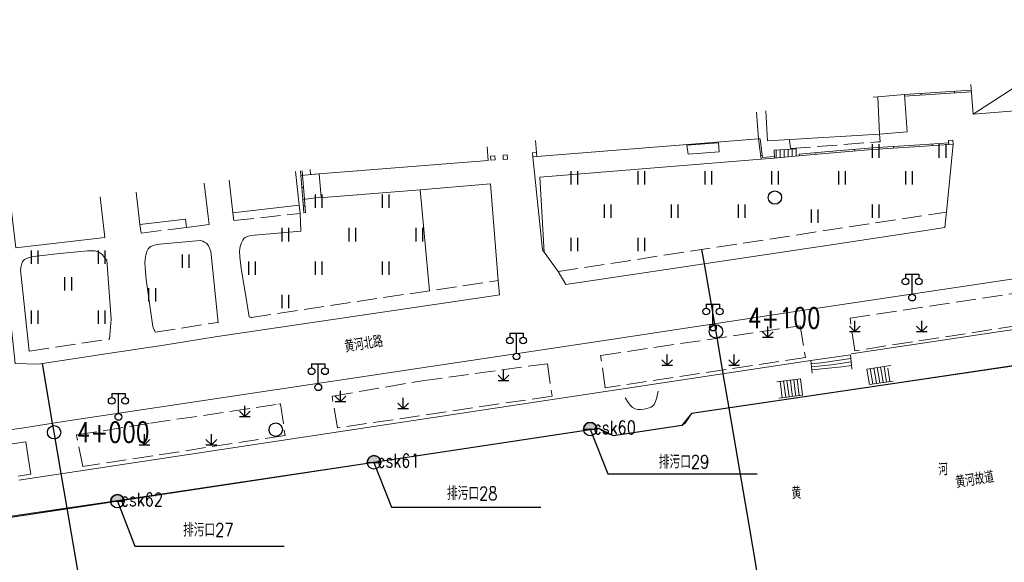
# Model space of a CAD drawing. Extents: x 39508475 to 39522402, y 3783947 to 3795549.
# Tile 84 of 256: x 39513057 to 39513204, y 3794496 to 3794577. Entities that reach past the tile are written whole.
import ezdxf
from ezdxf.enums import TextEntityAlignment as Align

# ---------------------------------------------------------------- set-up
doc = ezdxf.new("R2010")
doc.units = 0
doc.header["$PDSIZE"] = 0.2
doc.linetypes.add('X0', pattern=[4, 3, -1])
doc.layers.get('0').update_dxf_attribs({"linetype": 'CONTINUOUS'})
for name, color, linetype in [('DLSS', 4, 'CONTINUOUS'), ('JCDL_DMX_F', 30, 'CONTINUOUS'), ('JCDL_JMDD_F', 231, 'CONTINUOUS'), ('JCDL_JMDX_F', 231, 'CONTINUOUS'), ('JCDL_JTD_F', 100, 'CONTINUOUS'), ('JCDL_SX_ZJ', 5, 'CONTINUOUS'), ('JCDL_SXX_F', 5, 'CONTINUOUS'), ('JMD', 6, 'CONTINUOUS'), ('SXSS', 5, 'CONTINUOUS'), ('ZBTZ', 3, 'CONTINUOUS'), ('zdh', 7, 'CONTINUOUS'), ('排水孔', 4, 'CONTINUOUS'), ('断面线', 2, 'CONTINUOUS')]:
    doc.layers.add(name, color=color, linetype=linetype)
for name, color, linetype, lineweight in [('JCDL_JMDX', 1, 'CONTINUOUS', 0), ('JCDL_ZBX', 3, 'CONTINUOUS', 0), ('JCDL_ZBX_F', 7, 'CONTINUOUS', 0), ('TEXTL_ZJ', 7, 'CONTINUOUS', 0)]:
    doc.layers.add(name, color=color, linetype=linetype, lineweight=lineweight)
doc.styles.add('HZ', font='rs', dxfattribs={"width": 0.8, "bigfont": 'hztxt'})
doc.linetypes.add('10422', pattern='A,2,[150,AAA.SHX,S=1,R=0,X=0,Y=1],2,[177,AAA.SHX,S=1,R=0,X=0,Y=0.8],1e-09', length=4)
doc.linetypes.add('X35', pattern='A,2,[150,AAA.SHX,S=1,R=0,X=0,Y=1],2,[177,AAA.SHX,S=1,R=0,X=0,Y=0.8],1e-09', length=4)
doc.linetypes.add('X4', pattern='A,0,-1e-09,[149,symbolx.shx,S=0.15,R=0,X=0,Y=0],-1.6', length=1.6)
doc.linetypes.add('X41', pattern='A,1,[18,symbolt.shx,S=1,R=0,X=0,Y=0],2,[8,symbolt.shx,S=1,R=0,X=0,Y=0],1', length=4)
doc.linetypes.add('X67', pattern='A,1,[150,symbolx.shx,S=1,R=0,X=0,Y=1],2,[153,symbolx.shx,S=1,R=0,X=0,Y=0.8],2,[145,symbolx.shx,S=1,R=0,X=0,Y=0],0,[150,symbolx.shx,S=1,R=0,X=0,Y=1],2,[153,symbolx.shx,S=1,R=0,X=0,Y=0.8],2,[150,symbolx.shx,S=1,R=0,X=0,Y=1],0.5,-0.5,[146,symbolx.shx,S=1,R=0,X=0,Y=0],-0.5,0.5,[153,symbolx.shx,S=1,R=0,X=0,Y=0.8],1', length=12)

# ---------------------------------------------------------------- blocks, each defined once
blk = doc.blocks.new('5820000')
at = {"color": 0, "linetype": 'Continuous'}
blk.add_circle((0, 0), 1, dxfattribs=at)
blk = doc.blocks.new('9410003')
at = {"color": 0}
for p, q in [((-0.5, 0), (-0.5, 2)), ((0.5, 0), (0.5, 2))]:
    blk.add_line(p, q, dxfattribs=at)
blk = doc.blocks.new('9530003')
at = {"color": 0}
for p, q in [((0, 0), (0, 1.6)), ((-0.8, 0), (0.8, 0))]:
    blk.add_line(p, q, dxfattribs=at)
at = {"color": 0, "linetype": 'Continuous'}
for points in [[(0, 0), (-0.8, 0.8)], [(0, 0), (0.8, 0.8)]]:
    blk.add_lwpolyline(points, dxfattribs=at)
blk = doc.blocks.new('3521000')
at = {"color": 0}
for p, q in [((-1, 3.5), (1, 3.5)), ((0, 0.5), (0, 3.5))]:
    blk.add_line(p, q, dxfattribs=at)
at = {"color": 0, "linetype": 'Continuous', "flags": 128}
for points in [[(-1, 3.5), (-1, 2.9)], [(1, 3.5), (1, 2.9)]]:
    blk.add_lwpolyline(points, dxfattribs=at)
at = {"color": 0}
for centre in [(-1, 2.4), (1, 2.4), (0, 0)]:
    blk.add_circle(centre, 0.5, dxfattribs=at)

msp = doc.modelspace()

# ---------------------------------------------------------------- hatches: boundary and pattern name
at = {"layer": '排水孔', "linetype": 'Continuous'}
h = msp.add_hatch(color=256, dxfattribs=at)
edge = h.paths.add_edge_path()
edge.add_arc((39513142.12, 3794515.455), 1, 0, 180)
edge.add_line((39513141.12, 3794515.455), (39513142.12, 3794515.455))
edge.add_line((39513142.12, 3794515.455), (39513143.12, 3794515.455))
h = msp.add_hatch(color=256, dxfattribs=at)
edge = h.paths.add_edge_path()
edge.add_arc((39513109.82, 3794510.486), 1, 0, 180)
edge.add_line((39513108.82, 3794510.486), (39513109.82, 3794510.486))
edge.add_line((39513109.82, 3794510.486), (39513110.82, 3794510.486))
h = msp.add_hatch(color=256, dxfattribs=at)
edge = h.paths.add_edge_path()
edge.add_arc((39513071.5, 3794504.676), 1, 0, 180)
edge.add_line((39513070.5, 3794504.676), (39513071.5, 3794504.676))
edge.add_line((39513071.5, 3794504.676), (39513072.5, 3794504.676))

# ---------------------------------------------------------------- linework, layer by layer
for p, q in [((39513141.12, 3794515.455, 74.909), (39513143.12, 3794515.455, 74.909)), ((39513108.82, 3794510.486, 74.905), (39513110.82, 3794510.486, 74.905)), ((39513070.5, 3794504.676, 74.893), (39513072.5, 3794504.676, 74.893))]:
    msp.add_line(p, q)
at = {"linetype": 'Continuous'}
for p, q in [((39513142.12, 3794515.455, 36.569), (39513144.73834, 3794508.75269, 0.007)), ((39513109.82, 3794510.486, 36.565), (39513112.43834, 3794503.78369, 0.003)), ((39513144.73834, 3794508.75269, 0.007), (39513167.03834, 3794508.75269, 0.007)), ((39513071.5, 3794504.676, 36.553), (39513074.11834, 3794497.97369, -0.009)), ((39513112.43834, 3794503.78369, 0.003), (39513134.73834, 3794503.78369, 0.003)), ((39513074.11834, 3794497.97369, -0.009), (39513096.41834, 3794497.97369, -0.009))]:
    msp.add_line(p, q, dxfattribs=at)
at = {"flags": 128}
for points, elevation in [([(39513143.12, 3794515.455, 1), (39513141.12, 3794515.455), (39513142.12, 3794515.455)], 36.569), ([(39513110.82, 3794510.486, 1), (39513108.82, 3794510.486), (39513109.82, 3794510.486)], 36.565), ([(39513072.5, 3794504.676, 1), (39513070.5, 3794504.676), (39513071.5, 3794504.676)], 36.553)]:
    msp.add_lwpolyline(points, format="xyb", close=True, dxfattribs=dict(at, elevation=elevation))
at = {"layer": 'DLSS', "linetype": 'Continuous', "lineweight": 20}
for points in [[(39513195.10327, 3794545.58778), (39513195.29051, 3794547.49805), (39513195.33001, 3794547.901), (39513196.32399, 3794558.04199)], [(39513138.49988, 3794537.05718), (39513137.306, 3794539.011), (39513135.00995, 3794542.24546), (39513133.55692, 3794556.15979)], [(39513128.55497, 3794535.51659), (39513128.38003, 3794537.6745), (39513127.211, 3794552.095)], [(39513059.63999, 3794525.168), (39513056.211, 3794525.27), (39513055.478, 3794532.276), (39513053.93378, 3794548.26179)], [(39513250, 3794544.60793), (39513172.45, 3794532.959), (39513143.918, 3794528.63101), (39513064.11099, 3794516.67201), (39513057.51501, 3794515.66), (39513055.411, 3794515.34247)], [(39513138.49988, 3794537.05718), (39513178.467, 3794543.064), (39513191.24465, 3794545.00241), (39513195.10327, 3794545.58778)], [(39513059.63999, 3794525.168), (39513069.746, 3794526.71), (39513078.436, 3794528.005), (39513086.116, 3794529.23799), (39513128.30877, 3794535.47834), (39513128.55497, 3794535.51659)]]:
    msp.add_lwpolyline(points, dxfattribs=at)
at = {"layer": 'JCDL_DMX_F', "color": 3, "linetype": 'X35', "lineweight": 0}
for points in [[(39513167.657, 3794555.796), (39513134.568, 3794553.097), (39513135.25797, 3794541.89608)], [(39513127.211, 3794552.095), (39513116.731, 3794551.21399), (39513102.285, 3794550.09), (39513101.919, 3794550.1)], [(39513098.802, 3794547.698), (39513098.888, 3794545.052), (39513091.447, 3794544.414), (39513091.06088, 3794544.31339), (39513090.77612, 3794544.21421), (39513090.57439, 3794544.10729), (39513090.432, 3794543.984), (39513090.316, 3794543.84904), (39513090.21341, 3794543.69829), (39513090.11574, 3794543.51639), (39513090.01417, 3794543.28997), (39513089.91913, 3794543.03721), (39513089.84597, 3794542.75637), (39513089.78964, 3794542.41893), (39513089.744, 3794542), (39513089.7747, 3794541.20648), (39513090.00508, 3794539.46217), (39513090.47304, 3794536.52611), (39513091.201, 3794532.235), (39513091.593, 3794532.093)], [(39513086.565, 3794531.344), (39513085.45, 3794542.036), (39513085.25908, 3794542.50903), (39513085.10543, 3794542.84696), (39513084.97773, 3794543.07029), (39513084.863, 3794543.207), (39513084.72904, 3794543.31215), (39513084.52913, 3794543.41696), (39513084.2392, 3794543.53119), (39513083.841, 3794543.664), (39513077.793, 3794543.101), (39513077.1862, 3794542.97985), (39513076.7473, 3794542.85827), (39513076.44904, 3794542.72486), (39513076.255, 3794542.569), (39513076.10994, 3794542.40125), (39513075.9956, 3794542.22319), (39513075.90382, 3794542.01733), (39513075.82496, 3794541.76799), (39513075.7557, 3794541.49223), (39513075.69996, 3794541.1871), (39513075.65363, 3794540.82169), (39513075.612, 3794540.369), (39513075.63079, 3794539.55471), (39513075.81138, 3794537.83125), (39513076.18391, 3794534.96301), (39513076.766, 3794530.789), (39513077.13926, 3794529.9553)], [(39513070.312, 3794528.918), (39513070.573, 3794531.894), (39513069.9, 3794540.722), (39513069.53377, 3794541.17101), (39513069.25427, 3794541.48898), (39513069.04249, 3794541.69488), (39513068.875, 3794541.815), (39513068.73156, 3794541.89633), (39513068.61009, 3794541.95657), (39513068.50104, 3794541.99961), (39513068.39405, 3794542.03049), (39513068.27569, 3794542.05579), (39513068.12396, 3794542.07792), (39513067.92194, 3794542.0987), (39513067.656, 3794542.12), (39513067.03871, 3794542.10009), (39513065.51717, 3794541.96606), (39513062.87503, 3794541.69604), (39513058.969, 3794541.277), (39513058.35093, 3794541.0917), (39513057.91226, 3794540.93453), (39513057.6267, 3794540.7931), (39513057.458, 3794540.654), (39513057.3369, 3794540.48061), (39513057.23013, 3794540.21036), (39513057.12888, 3794539.81006), (39513057.024, 3794539.255), (39513058.296, 3794527.099)], [(39513138.774, 3794520.23799), (39513175.081, 3794525.707)], [(39513147.347, 3794520.12), (39513147.78658, 3794519.43925), (39513148.1424, 3794518.96639), (39513148.44083, 3794518.67428), (39513148.712, 3794518.524), (39513148.98423, 3794518.44114), (39513149.28666, 3794518.40225), (39513149.65, 3794518.40731), (39513150.10105, 3794518.45342), (39513150.54935, 3794518.52269), (39513150.90239, 3794518.61476), (39513151.18536, 3794518.7401), (39513151.428, 3794518.907), (39513151.6489, 3794519.15083), (39513151.8502, 3794519.56507), (39513152.04912, 3794520.20241), (39513152.263, 3794521.101)]]:
    msp.add_lwpolyline(points, dxfattribs=at)
at = {"layer": 'JCDL_DMX_F', "color": 3, "linetype": 'X41', "lineweight": 0}
for points in [[(39513181.107, 3794526.686), (39513250, 3794537.0219)], [(39513056.77989, 3794507.84294), (39513138.774, 3794520.23799)]]:
    msp.add_lwpolyline(points, dxfattribs=at)
at = {"layer": 'JCDL_JMDX', "color": 6, "linetype": 'Continuous', "lineweight": 0}
for points in [[(39513199.336, 3794562.544), (39513207.93378, 3794568.11958)], [(39513189.07514, 3794565.23459), (39513199.04685, 3794565.87903)], [(39513167.271, 3794558.827), (39513167.657, 3794555.796), (39513169.63176, 3794555.96868)], [(39513173.34985, 3794556.29379), (39513177.20149, 3794556.63059), (39513180.13939, 3794556.88748), (39513183.66279, 3794557.19558), (39513186.51802, 3794557.4225), (39513191.34113, 3794557.71845), (39513195.68499, 3794557.985)], [(39513169.9085, 3794555.99287), (39513169.87703, 3794557.16314)], [(39513170.5073, 3794556.04524), (39513170.47636, 3794557.19625)], [(39513171.10611, 3794556.0976), (39513171.07568, 3794557.22935)], [(39513171.70492, 3794556.14996), (39513171.67501, 3794557.26245)], [(39513172.30373, 3794556.20232), (39513172.27434, 3794557.29555)], [(39513172.90254, 3794556.25468), (39513172.87366, 3794557.32865)], [(39513098.82641, 3794554.05054), (39513098.88441, 3794553.37835)], [(39513098.88441, 3794553.37835), (39513099.20085, 3794549.75464), (39513099.36592, 3794547.79751)], [(39513176.616, 3794525.372), (39513175.13037, 3794525.22316)], [(39513181.05225, 3794526.0245), (39513176.616, 3794525.372)], [(39513181.1055, 3794525.493), (39513178.148, 3794525.058)], [(39513178.148, 3794525.058), (39513175.17674, 3794524.76032)], [(39513179.68, 3794524.744), (39513175.22311, 3794524.29747)], [(39513181.15875, 3794524.9615), (39513179.68, 3794524.744)], [(39513184.30204, 3794522.51668), (39513183.93947, 3794524.49839)], [(39513184.75809, 3794522.92335), (39513184.45594, 3794524.57478)], [(39513185.21413, 3794523.33003), (39513184.97242, 3794524.65117)], [(39513185.67017, 3794523.7367), (39513185.48889, 3794524.72756)], [(39513186.12622, 3794524.14338), (39513186.00536, 3794524.80395)], [(39513186.37171, 3794522.48357), (39513186.12622, 3794524.14338)], [(39513186.87686, 3794522.55829), (39513186.58226, 3794524.55005)], [(39513170.53159, 3794522.23026), (39513170.48802, 3794522.57954)], [(39513171.08266, 3794521.94755), (39513170.99551, 3794522.64612)], [(39513171.63373, 3794521.66484), (39513171.50301, 3794522.7127)], [(39513172.18479, 3794521.38213), (39513172.01051, 3794522.77927)], [(39513172.73586, 3794521.09942), (39513172.51801, 3794522.84585)], [(39513173.28693, 3794520.81671), (39513173.0255, 3794522.91242)], [(39513184.35114, 3794522.18471), (39513184.30204, 3794522.51668)], [(39513184.85629, 3794522.25943), (39513184.75809, 3794522.92335)], [(39513185.36143, 3794522.33414), (39513185.21413, 3794523.33003)], [(39513185.86657, 3794522.40886), (39513185.67017, 3794523.7367)], [(39513170.80629, 3794520.13629), (39513170.53159, 3794522.23026)], [(39513171.31157, 3794520.20257), (39513171.08266, 3794521.94755)], [(39513171.81686, 3794520.26886), (39513171.63373, 3794521.66484)], [(39513172.32214, 3794520.33514), (39513172.18479, 3794521.38213)], [(39513172.82743, 3794520.40143), (39513172.73586, 3794521.09942)], [(39513173.33271, 3794520.46771), (39513173.28693, 3794520.81671)]]:
    msp.add_lwpolyline(points, dxfattribs=at)
at = {"layer": 'JCDL_JMDX', "color": 6, "linetype": 'X0', "lineweight": 0}
for points in [[(39513171.901, 3794558.711), (39513171.96944, 3794557.80211), (39513172.01879, 3794557.39076), (39513185.05524, 3794558.37838), (39513185.4069, 3794558.40048), (39513185.337, 3794559.535)], [(39513088.75645, 3794547.77115), (39513088.88768, 3794546.61198), (39513098.802, 3794547.698), (39513098.66123, 3794548.91529)], [(39513074.84038, 3794546.04706), (39513075.0546, 3794544.74553), (39513081.80536, 3794545.611)]]:
    msp.add_lwpolyline(points, dxfattribs=at)
at = {"layer": 'JCDL_JMDX', "color": 6, "linetype": 'X67', "lineweight": 0}
for points in [[(39513057.27327, 3794502.665), (39513069.56106, 3794504.46842), (39513143.41735, 3794515.56616), (39513144.51996, 3794514.84347), (39513145.58811, 3794514.43051), (39513155.80164, 3794515.97888), (39513156.28403, 3794516.32301), (39513156.76642, 3794516.97687), (39513157.24881, 3794517.76838), (39513250, 3794531.62379)], [(39513039.25609, 3794500), (39513041.93021, 3794500.41318), (39513057.27327, 3794502.665)]]:
    msp.add_lwpolyline(points, dxfattribs=at)
at = {"layer": 'JCDL_JMDX_F', "linetype": 'Continuous', "lineweight": 0}
for points in [[(39513189.058, 3794565.484), (39513199.02526, 3794566.12816)], [(39513191.56994, 3794565.39582), (39513191.55381, 3794565.6453)], [(39513196.55206, 3794565.7178), (39513196.53594, 3794565.96728)], [(39513169.62502, 3794556.21904), (39513167.87464, 3794556.06598), (39513167.519, 3794558.85858), (39513167.271, 3794558.827)], [(39513173.34985, 3794556.29379), (39513173.31734, 3794556.5419), (39513177.17971, 3794556.87964), (39513180.11761, 3794557.13653), (39513183.642, 3794557.44471), (39513186.50046, 3794557.67189), (39513191.32582, 3794557.96799), (39513195.66277, 3794558.23411)], [(39513187.40033, 3794557.47664), (39513187.38502, 3794557.72617)], [(39513193.18969, 3794557.83188), (39513193.17437, 3794558.08142)], [(39513196.277, 3794558.656), (39513196.32399, 3794558.04199), (39513195.68499, 3794557.985), (39513195.63029, 3794558.59831), (39513196.277, 3794558.656)], [(39513127.88901, 3794556.294), (39513127.935, 3794555.70401), (39513127.25699, 3794555.662), (39513127.22042, 3794556.25258), (39513127.88901, 3794556.294)], [(39513129.133, 3794555.76699), (39513129.76699, 3794555.808), (39513129.72599, 3794556.432), (39513129.09204, 3794556.39034), (39513129.133, 3794555.76699)], [(39513133.49, 3794556.762), (39513133.557, 3794556.159), (39513134.133, 3794556.18601), (39513134.08985, 3794556.79012), (39513133.49, 3794556.762)], [(39513167.58683, 3794556.34703), (39513167.83482, 3794556.37861)], [(39513169.60003, 3794557.14784), (39513172.87366, 3794557.32865)], [(39513169.63176, 3794555.96868), (39513169.60003, 3794557.14784)], [(39513173.22531, 3794556.2829), (39513169.63176, 3794555.96868)], [(39513175.84035, 3794556.51157), (39513175.81857, 3794556.76062)], [(39513181.61855, 3794557.01682), (39513181.59677, 3794557.26587)], [(39513099.07458, 3794554.08254), (39513099.13349, 3794553.39984)], [(39513099.13346, 3794553.4001), (39513099.44531, 3794549.7857), (39513099.615, 3794547.819), (39513099.36592, 3794547.79751)], [(39513099.04263, 3794551.56649), (39513099.29168, 3794551.58824)], [(39513099.5325, 3794548.79709), (39513099.28339, 3794548.77608)], [(39513175.084, 3794525.686), (39513180.999, 3794526.556)], [(39513175.26949, 3794523.83463), (39513175.084, 3794525.686)], [(39513180.999, 3794526.556), (39513181.212, 3794524.43)], [(39513187.0383, 3794524.95673), (39513183.423, 3794524.422)], [(39513183.423, 3794524.422), (39513183.846, 3794522.11)], [(39513169.98052, 3794522.51297), (39513173.533, 3794522.979)], [(39513173.533, 3794522.979), (39513173.838, 3794520.534)], [(39513183.846, 3794522.11), (39513187.382, 3794522.633)], [(39513173.838, 3794520.534), (39513170.301, 3794520.07)]]:
    msp.add_lwpolyline(points, dxfattribs=at)
at = {"layer": 'JCDL_SXX_F', "color": 142, "linetype": 'X41', "lineweight": 0, "true_color": 0x00a0e9}
msp.add_lwpolyline([(39513156.55292, 3794557.88101), (39513161.27124, 3794558.26802), (39513161.38443, 3794556.92085), (39513156.75021, 3794556.53284), (39513156.55292, 3794557.88101)], dxfattribs=at)
at = {"layer": 'JCDL_ZBX', "color": 114, "linetype": 'X4', "lineweight": 0, "true_color": 0x009944}
msp.add_lwpolyline([(39513116.73062, 3794551.23413), (39513118.105, 3794536.136)], dxfattribs=at)
at = {"layer": 'JCDL_ZBX_F', "color": 114, "linetype": 'X0', "lineweight": 0, "true_color": 0x009944}
for points in [[(39513137.306, 3794539.011), (39513195.33001, 3794547.901)], [(39513091.46377, 3794532.13982), (39513128.38003, 3794537.6745)], [(39513180.938, 3794532.01199), (39513213.21199, 3794536.90401), (39513213.955, 3794532.153), (39513181.628, 3794527.161), (39513180.938, 3794532.01199)], [(39513077.13926, 3794529.9553), (39513086.445, 3794531.387)], [(39513143.71018, 3794526.45107), (39513173.463, 3794530.905), (39513174.269, 3794526.13899), (39513144.37301, 3794521.64601), (39513143.663, 3794526.44401)], [(39513058.296, 3794527.099), (39513070.33201, 3794528.908)], [(39513103.66621, 3794520.37813), (39513117.0126, 3794522.68224), (39513135.74, 3794525.23101), (39513136.41294, 3794520.38456), (39513104.366, 3794515.63101), (39513103.553, 3794520.361)], [(39513065.396, 3794514.58399), (39513076.42223, 3794516.32094), (39513095.57015, 3794519.19931), (39513095.86724, 3794519.23401), (39513096.53201, 3794514.514), (39513066.308, 3794509.858), (39513065.396, 3794514.58399)], [(39513055.80001, 3794513.23155), (39513057.83657, 3794513.54231), (39513058.16541, 3794511.23399), (39513058.58088, 3794508.70929), (39513056.68676, 3794508.41968)]]:
    msp.add_lwpolyline(points, dxfattribs=at)
at = {"layer": 'JMD', "color": 6, "linetype": 'Continuous', "lineweight": 0}
for points in [[(39513215.81305, 3794569.13558), (39513215.98554, 3794566.93408), (39513216.22582, 3794563.86732), (39513199.336, 3794562.544), (39513198.953, 3794566.96153)], [(39513184.36167, 3794565.08003), (39513185.076, 3794565.13), (39513185.337, 3794559.535)], [(39513189.441, 3794559.91099), (39513185.337, 3794559.535), (39513185.076, 3794565.13), (39513189.058, 3794565.484), (39513189.441, 3794559.91099)], [(39513166.95157, 3794562.83506), (39513167.271, 3794558.827), (39513134.133, 3794556.18601), (39513133.96192, 3794558.58115)], [(39513185.337, 3794559.535), (39513168.5752, 3794558.5273), (39513168.35719, 3794563.01631)], [(39513126.72514, 3794557.64799), (39513126.884, 3794555.608), (39513100.3519, 3794553.51447)], [(39513098.07855, 3794553.95411), (39513098.66123, 3794548.91529), (39513088.75645, 3794547.77115), (39513088.18954, 3794552.67896)], [(39513101.64155, 3794553.61623), (39513101.919, 3794550.1), (39513099.20085, 3794549.75464), (39513098.8818, 3794553.37812), (39513101.64155, 3794553.61623)], [(39513100.3519, 3794553.51447), (39513100.29466, 3794554.23987)], [(39513084.43567, 3794552.19491), (39513085.05242, 3794547.23134), (39513085.21031, 3794546.04753), (39513081.80536, 3794545.611), (39513081.64824, 3794546.83656), (39513074.84038, 3794546.04706), (39513074.2793, 3794550.88528)], [(39513068.94284, 3794550.19716), (39513069.621, 3794544.09), (39513056.331, 3794542.528), (39513055.63627, 3794548.48132)]]:
    msp.add_lwpolyline(points, dxfattribs=at)
at = {"layer": 'SXSS', "linetype": '10422', "flags": 128}
msp.add_lwpolyline([(39513736.40101, 3794535.921), (39513730.19235, 3794541.05791), (39513725.38649, 3794544.86917), (39513721.6493, 3794547.60228), (39513715.7732, 3794551.21407), (39513710.14165, 3794554.14014), (39513703.43692, 3794557.18625), (39513700.24735, 3794558.50691), (39513693.35, 3794561.02901), (39513686.28282, 3794563.2749), (39513675.16698, 3794565.92102), (39513662.017, 3794568.572), (39513632.096, 3794573.736), (39513617.19935, 3794575.53086), (39513604.65935, 3794576.40824), (39513602.34607, 3794576.53389), (39513576.99717, 3794576.65403), (39513557.44667, 3794576.35066), (39513528.76899, 3794573.347), (39513520.291, 3794572.135), (39513480.622, 3794566.238), (39513446.106, 3794561.08), (39513401.493, 3794554.331), (39513379.618, 3794551.096), (39513360.18403, 3794548.08772), (39513356.31412, 3794547.50947), (39513326.674, 3794543.111), (39513288.108, 3794537.333), (39513250.988, 3794531.744), (39513208.548, 3794525.362), (39513157.24881, 3794517.76838), (39513155.80164, 3794515.97888), (39513145.58811, 3794514.43051), (39513143.41735, 3794515.56616), (39513109.815, 3794510.486), (39513036.703, 3794499.409), (39513000, 3794494.1008), (39512987.885, 3794492.156), (39512954.031, 3794486.944), (39512918.648, 3794481.664), (39512884.7206, 3794476.80509), (39512863.766, 3794473.606), (39512750, 3794456.59256), (39512736.543, 3794454.494), (39512702.544, 3794449.486), (39512701.707, 3794448.206), (39512701.671, 3794446.846)], dxfattribs=at)
at = {"layer": 'zdh', "color": 1}
for p in [(39513142.124, 3794515.455, 36.569), (39513109.815, 3794510.486, 36.565), (39513071.497, 3794504.676, 36.553)]:
    msp.add_point(p, dxfattribs=at)
at = {"layer": '排水孔'}
for centre in [(39513142.12, 3794515.455, 74.909), (39513109.82, 3794510.486, 74.905), (39513071.5, 3794504.676, 74.893)]:
    msp.add_circle(centre, 1, dxfattribs=at)
at = {"layer": '断面线', "color": 1, "flags": 128}
for points in [[(39513177.42521, 3794433.47687), (39513174.78269, 3794448.92576), (39513174.53686, 3794450.36295), (39513173.72801, 3794455.09172), (39513172.63503, 3794461.48159), (39513172.27444, 3794463.5897), (39513172.22953, 3794463.85224), (39513170.94931, 3794471.33678), (39513169.50128, 3794479.80237), (39513168.16903, 3794487.59107), (39513165.85061, 3794501.14515), (39513164.16426, 3794511.00404), (39513162.86375, 3794518.60716), (39513161.98671, 3794523.73458), (39513160.90607, 3794530.05231), (39513160.7134, 3794531.17869), (39513159.17635, 3794540.16473), (39513158.81014, 3794542.3057)], [(39513078.11155, 3794421.07068), (39513075.84329, 3794434.33156), (39513075.54615, 3794436.0687), (39513074.91267, 3794439.77224), (39513073.77877, 3794446.40131), (39513073.40205, 3794448.60372), (39513073.33123, 3794449.01777), (39513071.76072, 3794458.1994), (39513070.1045, 3794467.88208), (39513068.0636, 3794479.81375), (39513066.18098, 3794490.82007), (39513063.98639, 3794503.65025), (39513063.10567, 3794508.79921), (39513062.04863, 3794514.97892), (39513061.81918, 3794516.32038), (39513060.28886, 3794525.26701)]]:
    msp.add_lwpolyline(points, dxfattribs=at)
at = {"layer": '断面线'}
for centre in [(39513160.90607, 3794530.05231), (39513062.04863, 3794514.97892)]:
    msp.add_circle(centre, 1, dxfattribs=at)

# ---------------------------------------------------------------- block references
at = {"layer": 'JCDL_JMDD_F'}
for p in [(39513190.19001, 3794535.108), (39513160.452, 3794530.626), (39513131.09999, 3794526.303), (39513101.501, 3794521.701), (39513071.64199, 3794517.275)]:
    msp.add_blockref('3521000', p, dxfattribs=at)
at = {"layer": 'JCDL_JTD_F'}
for p in [(39513169.70198, 3794550.0648), (39513095.14501, 3794515.368)]:
    msp.add_blockref('5820000', p, dxfattribs=at)
at = {"layer": 'ZBTZ'}
for name, p in [('9410003', (39513184.7602, 3794556.0252)), ('9410003', (39513194.7587, 3794556.0252)), ('9410003', (39513139.767, 3794552.026)), ('9410003', (39513149.7655, 3794552.026)), ('9410003', (39513159.764, 3794552.026)), ('9410003', (39513169.7625, 3794552.026)), ('9410003', (39513179.76099, 3794552.02599)), ('9410003', (39513189.75945, 3794552.02595)), ('9410003', (39513101.6028, 3794548.5151)), ('9410003', (39513111.6013, 3794548.5151)), ('9410003', (39513144.76625, 3794547.02675)), ('9410003', (39513154.76475, 3794547.02675)), ('9410003', (39513164.76325, 3794547.02675)), ('9410003', (39513184.76024, 3794547.02674)), ('9410003', (39513175.65098, 3794546.284)), ('9410003', (39513096.60355, 3794543.51585)), ('9410003', (39513106.60205, 3794543.51585)), ('9410003', (39513116.60055, 3794543.51585)), ('9410003', (39513139.767, 3794542.0275)), ('9410003', (39513149.7655, 3794542.0275)), ('9410003', (39513059.16725, 3794540.16475)), ('9410003', (39513069.16575, 3794540.16475)), ('9410003', (39513081.71185, 3794539.53635)), ('9410003', (39513091.6043, 3794538.5166)), ('9410003', (39513101.6028, 3794538.5166)), ('9410003', (39513111.6013, 3794538.5166)), ('9410003', (39513064.1665, 3794536.1655)), ('9410003', (39513076.7126, 3794534.5371)), ('9410003', (39513096.60355, 3794533.51735)), ('9410003', (39513059.16725, 3794531.16625)), ('9410003', (39513069.16575, 3794531.16625)), ('9530003', (39513181.6295, 3794530.041)), ('9530003', (39513191.628, 3794530.041)), ('9530003', (39513168.627, 3794529.207)), ('9530003', (39513153.62925, 3794525.00775)), ('9530003', (39513163.62775, 3794525.00775)), ('9530003', (39513129.1645, 3794522.715)), ('9530003', (39513104.83492, 3794519.58242)), ('9530003', (39513114.16675, 3794518.51575)), ('9530003', (39513090.5255, 3794517.3195)), ('9530003', (39513075.52775, 3794513.12025)), ('9530003', (39513085.52625, 3794513.12025))]:
    msp.add_blockref(name, p, dxfattribs=at)

# ---------------------------------------------------------------- texts
at = {"color": 6, "linetype": 'Continuous', "style": 'HZ', "width": 0.8}
for s, p in [('排污口29', (39513152.35693, 3794509.557)), ('排污口28', (39513120.71156, 3794504.84777)), ('排污口27', (39513081.29749, 3794499.37736))]:
    msp.add_text(s, height=2, dxfattribs=at).set_placement(p)
at = {"layer": 'JCDL_SX_ZJ', "lineweight": 0, "style": 'HZ', "width": 0.8}
for s, p in [('河', (39513194.21095, 3794507.95317)), ('黄', (39513172.28737, 3794504.422))]:
    msp.add_text(s, height=1.8, rotation=3.6406368, dxfattribs=at).set_placement(p, align=Align.BOTTOM_LEFT)
at = {"layer": 'TEXTL_ZJ', "style": 'HZ', "width": 0.8}
for s, rotation, p in [('黄河北路', 9.0219697, (39513105.66723, 3794526.34689)), ('黄河故道', 9.193582, (39513196.93359, 3794506.05943))]:
    msp.add_text(s, height=1.8, rotation=rotation, dxfattribs=at).set_placement(p, align=Align.BOTTOM_LEFT)
at = {"layer": 'zdh', "color": 1, "style": 'HZ', "width": 0.8}
for s, p in [('csk60', (39513142.624, 3794514.705, 36.569)), ('csk61', (39513110.315, 3794509.736, 36.565)), ('csk62', (39513071.997, 3794503.926, 36.553))]:
    msp.add_text(s, height=2, dxfattribs=at).set_placement(p)
at = {"layer": '断面线', "linetype": 'Continuous', "style": 'HZ', "width": 0.8}
for s, p in [('4+100', (39513176.54652, 3794532.06047)), ('4+000', (39513076.30532, 3794514.98817))]:
    msp.add_text(s, height=3, dxfattribs=at).set_placement(p, align=Align.MIDDLE_RIGHT)

doc.saveas('drawing.dxf')
